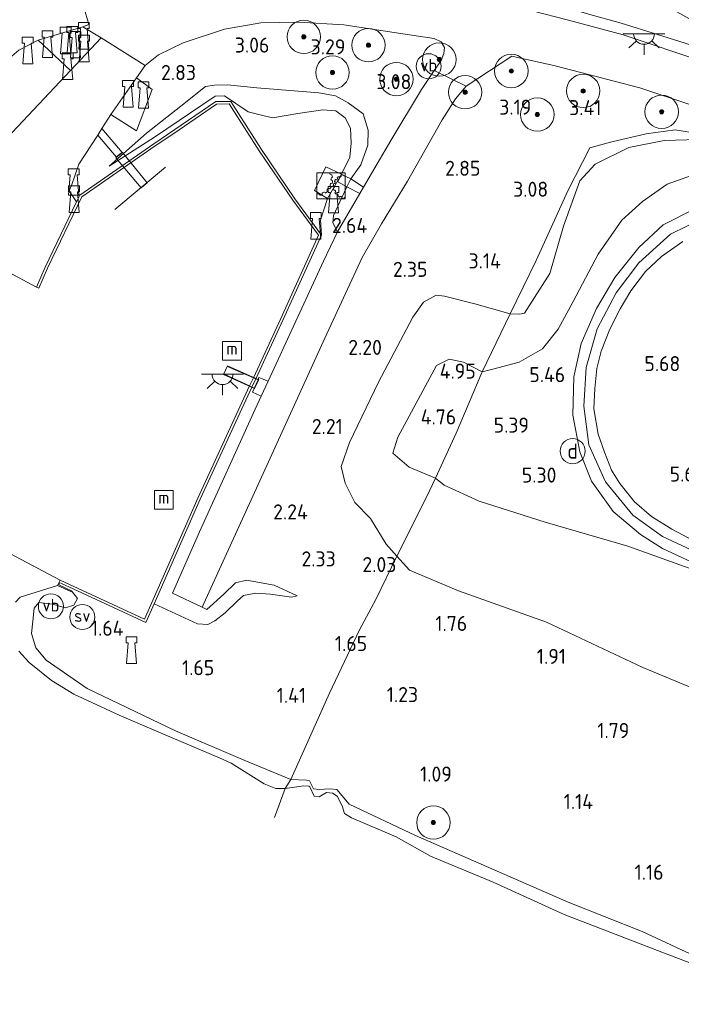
# Model space of a CAD drawing. Extents: x 126429 to 133038, y 413091 to 414846.
# Tile 42 of 256: x 127061 to 127140, y 414558 to 414676. Entities that reach past the tile are written whole.
import ezdxf
from ezdxf.enums import TextEntityAlignment as Align
from ezdxf.lldxf.tags import DXFTag

# ---------------------------------------------------------------- set-up
doc = ezdxf.new("R2010")
doc.units = 0
for name, color, linetype, lineweight in [('B-ME-BC-BETONVORM-GV', 50, 'Continuous', 18), ('B-ME-GK-BESCHOEIING_DAMWAND-GV', 130, 'Continuous', 18), ('B-ME-GR-BOOM-S', 90, 'Continuous', 25), ('B-ME-GR-GRAS-GV', 60, 'Continuous', 13), ('B-ME-GW-TALUD_KRUIN-G', 90, 'Continuous', 18), ('B-ME-GW-TALUD_TEEN-G', 90, 'Continuous', 18), ('B-ME-IE-MEUBILAIR_DIJKPAAL-S', 7, 'Continuous', 25), ('B-ME-IE-MEUBILAIR_WATERWEGMEUBILAIR-S', 150, 'Continuous', 25), ('B-ME-IE-MEUBILAIR_WATERWEGMEUBILAIR_AFMEERCONSTRUCTIE-G', 150, 'Continuous', 18), ('B-ME-IE-MEUBILAIR_WEGMEUBILAIR-S', 7, 'Continuous', 25), ('B-ME-IE-TERREINAFSCHEIDING_DOORGANG-G', 210, 'Continuous', 18), ('B-ME-IE-TERREINAFSCHEIDING_KUNSTMATIG_HEKWERK-G', 20, 'IE-TERREINAFSCHEIDING-KUNSTMATIG', 18), ('B-ME-KW-KUNSTWERK_BRUG-GV', 170, 'Continuous', 18), ('B-ME-KW-KUNSTWERK_STEIGER-GV', 170, 'Continuous', 18), ('B-ME-OB-BEKLEDING_STORTSTEEN-GV', 30, 'Continuous', 18), ('B-ME-OB-OEVERVOORZIENING-G', 7, 'Continuous', 18), ('B-ME-OG-BEBOUWING_TRAP-GV', 7, 'Continuous', 18), ('B-ME-OG-HOOGTEPUNT-S', 7, 'Continuous', 25), ('B-ME-OG-WATER_HAVEN-GV', 170, 'Continuous', 18), ('B-ME-OG-WATER_RIVIER-GV', 130, 'Continuous', 18), ('B-ME-VH-VERHARDING_ASFALT-GV', 252, 'Continuous', 18), ('B-ME-VH-VERHARDING_BETON-GV', 252, 'Continuous', 18), ('B-ME-VH-VERHARDING_HALFVERHARDING-GV', 252, 'Continuous', 18), ('B-ME-VH-VERHARDING_STRAATBAKSTEEN-GV', 252, 'Continuous', 18), ('B-ME-VH-VERHARDING_TEGEL-GV', 252, 'Continuous', 18), ('B-ME-VW-VERKEERSTEKEN_BORD-S', 7, 'Continuous', 25), ('B-ME-VW-VERKEERSTEKEN_DRAAGCONSTRUCTIE-S', 7, 'Continuous', 25), ('B-ME-WH-WINTERBED-G', 150, 'WH-WINTERBED', 18)]:
    doc.layers.add(name, color=color, linetype=linetype, lineweight=lineweight)
doc.styles.add('NLCS-ISO', font='NLCS-ISO.ttf')
doc.styles.add('NLCS-ISO-ANNOTATIVE-T18', font='NLCS-ISO.ttf', dxfattribs={"height": 1.8})
doc.styles.get("Standard").update_dxf_attribs({"font": 'arial.ttf'})
doc.linetypes.add('IE-TERREINAFSCHEIDING-KUNSTMATIG', pattern='A,4,[82,NLCS.SHX,S=0.75,R=90,X=0,Y=0],4,-2', length=10)
tags = doc.linetypes.add('WH-WINTERBED', pattern='A,6,-3.5,["WB",Standard,S=1.8,R=0,X=-1.5,Y=-0.9],-3.5,6,-3.5,6,-3.5,6,-3.5,6,-3.5', length=51).pattern_tags.tags
tags[6] = DXFTag(74, 10)

# ---------------------------------------------------------------- blocks, each defined once
blk = doc.blocks.new('SIE-WATER_BOLDER-SO')
at = {"color": 0, "linetype": 'ByBlock', "lineweight": 18}
blk.add_lwpolyline([(0.4, 0.87), (0.6, -1.59), (-0.6, -1.59), (-0.4, 0.87), (-0.65, 0.87), (-0.65, 1.59), (0.65, 1.59), (0.65, 0.87)], close=True, dxfattribs=at)
blk = doc.blocks.new('SIE-WATER_BEWEGINGSWERKTUIG-SO')
at = {"color": 0, "linetype": 'ByBlock', "lineweight": 18}
blk.add_lwpolyline([(1.7, 1.55), (-1.7, 1.55), (-1.7, -1.55), (1.7, -1.55)], close=True, dxfattribs=at)
for centre, radius, start, end in [((0.04, 1.5), 0.211, 166.7542, 291.0116), ((-1.7, 0.72), 1.9, 8.6312, 17.8268), ((1.06, 1.19), 0.16, 209.6428, 23.2733), ((1.7, -0.1), 1.44, 100.8929, 110.0886), ((1.59, 1.34), 0.16, 187.7082, 315.2192), ((0.09, 0.08), 0.211, 73.5119, 247.1424), ((0.2, 0.8), 0.211, 95.4465, 269.077), ((-1.7, 0.72), 1.9, 346.6966, 355.8923), ((1.7, -0.1), 1.44, 166.6966, 175.8923), ((0.26, -0.15), 0.16, 275.4465, 89.077), ((0.34, 0.39), 0.16, 253.5119, 67.1424), ((1.7, -0.1), 1.44, 144.7621, 153.9577), ((0.62, 0.86), 0.16, 231.5773, 45.2079), ((1.7, -0.1), 1.44, 122.8275, 132.0231), ((-1.55, -1.17), 0.211, 7.7082, 135.2192), ((-1.7, 0.72), 1.9, 280.8929, 290.0886), ((-0.85, -0.98), 0.211, 29.6428, 203.2733), ((-1.7, 0.72), 1.9, 302.8275, 312.0231), ((-0.28, -0.54), 0.211, 51.5773, 225.2079), ((-1.7, 0.72), 1.9, 324.7621, 333.9577), ((1.7, -0.1), 1.44, 188.6312, 197.8268), ((0.39, -0.69), 0.16, 297.381, 111.0116), ((1.7, -0.1), 1.44, 210.5658, 219.7614), ((0.7, -1.13), 0.16, 319.3156, 132.9461), ((1.7, -0.1), 1.44, 232.5003, 241.696), ((1.16, -1.43), 0.16, 341.2502, 154.8807), ((1.7, -0.1), 1.44, 254.4349, 263.6305), ((1.7, -1.54), 0.16, 90, 176.8153)]:
    blk.add_arc(centre, radius, start, end, dxfattribs=at)
blk = doc.blocks.new('SAL-HOOGTELABEL-SO')
at = {"color": 0, "linetype": 'ByBlock', "lineweight": -2, "style": 'NLCS-ISO-ANNOTATIVE-T18'}
blk.add_attdef('HOOGTE', text='', height=1.8, dxfattribs=at).set_placement((2.79, 0), align=Align.RIGHT)
blk = doc.blocks.new('SGR-BOOM_01-SO')
at = {"linetype": 'ByBlock', "lineweight": 18}
h = blk.add_hatch(color=0, dxfattribs=at)
h.dxf.hatch_style = 1
edge = h.paths.add_edge_path()
edge.add_arc((0, 0), 0.25, 0, 360)
at = {"color": 0, "linetype": 'ByBlock', "lineweight": 18}
for radius in [2, 0.25]:
    blk.add_circle((0, 0), radius, dxfattribs=at)
blk = doc.blocks.new('SIE-WATER_PAAL_SCHEEPVAARTBORD-SO')
at = {"color": 0, "linetype": 'ByBlock', "lineweight": 18}
blk.add_circle((0, 0), 1.5, dxfattribs=at)
at = {"color": 0, "linetype": 'ByBlock', "lineweight": 18, "style": 'NLCS-ISO'}
blk.add_text('sv', height=1.5, dxfattribs=at).set_placement((0, 0.17), align=Align.MIDDLE_CENTER)
blk = doc.blocks.new('SIE-WATER_MEERPAAL-SO')
at = {"color": 0, "linetype": 'ByBlock', "lineweight": 18}
blk.add_lwpolyline([(-1.12, -1.12), (1.12, -1.12), (1.12, 1.12), (-1.12, 1.12)], close=True, dxfattribs=at)
at = {"color": 0, "linetype": 'ByBlock', "lineweight": 18, "style": 'NLCS-ISO'}
blk.add_text('m', height=1.5, dxfattribs=at).set_placement((0, 0.28), align=Align.MIDDLE_CENTER)
blk = doc.blocks.new('SIE-WEG_PAAL_VERKEERSBORD-SO')
at = {"color": 0, "linetype": 'ByBlock', "lineweight": 18}
blk.add_circle((0, 0), 1.5, dxfattribs=at)
at = {"color": 0, "linetype": 'ByBlock', "lineweight": 18, "style": 'NLCS-ISO'}
blk.add_text('vb', height=1.5, dxfattribs=at).set_placement((0, 0.13), align=Align.MIDDLE_CENTER)
blk = doc.blocks.new('SIE-DIJKPAAL-SO')
at = {"color": 0, "linetype": 'ByBlock', "lineweight": 18}
blk.add_circle((0, 0), 1.5, dxfattribs=at)
at = {"color": 0, "linetype": 'ByBlock', "lineweight": 18, "style": 'NLCS-ISO'}
blk.add_text('d', height=1.8, dxfattribs=at).set_placement((0, 0), align=Align.MIDDLE_CENTER)
blk = doc.blocks.new('SKL-ET_OV_LICHTPUNT-SO')
at = {"color": 0, "linetype": 'ByBlock', "lineweight": 18}
for points in [[(-1.25, 0), (-2.5, 0)], [(1.25, 0), (2.5, 0)], [(-0.92, -0.85), (-1.83, -1.7)], [(0.92, -0.85), (1.83, -1.7)], [(0, -1.25), (0, -2.5)]]:
    blk.add_lwpolyline(points, dxfattribs=at)
blk.add_lwpolyline([(0, 0), (1.25, 0, -1), (-1.25, 0)], format="xyb", close=True, dxfattribs=at)

msp = doc.modelspace()

# ---------------------------------------------------------------- linework, layer by layer
at = {"layer": 'B-ME-BC-BETONVORM-GV'}
msp.add_polyline3d([(127089.935, 414620.338, 2.484), (127083.067, 414605.213, 2.462), (127079.486, 414606.89, 2.415), (127082.725, 414614.251, 2.419), (127089.406, 414628.899, 2.448), (127090.122, 414630.456, 2.445), (127090.947, 414632.251, 2.445), (127097.544, 414646.602, 2.495), (127099.236, 414650.132, 2.542), (127101.898, 414654.723, 2.649), (127102.329, 414655.477, 2.649), (127105.624, 414661.053, 2.979), (127109.275, 414667.174, 3.388), (127110.809, 414669.414, 3.587), (127114.643, 414667.574, 3.625), (127113.334, 414666.055, 3.504), (127111.754, 414663.547, 3.316), (127107.602, 414656.181, 2.904), (127104.512, 414651.089, 2.639), (127102.203, 414647.06, 2.527), (127097.704, 414637.402, 2.524)], close=True, dxfattribs=at)
at = {"layer": 'B-ME-GK-BESCHOEIING_DAMWAND-GV'}
msp.add_polyline3d([(127086.463, 414665.727, 1.881), (127090.135, 414659.995, 1.747), (127094.151, 414654.092, 1.872), (127097.319, 414649.747, 1.897), (127092.723, 414639.646, 1.872), (127089.4529, 414632.5531, 2.437), (127088.9957, 414631.5613, 2.437), (127082.813, 414618.151, 1.897), (127077.299, 414605.627, 1.759), (127076.314, 414603.391, 1.734), (127067.617, 414607.417, 1.349), (127066.223, 414608.062, 1.247), (127066.033, 414608.155, 1.162), (127065.923, 414607.906, 1.162), (127067.417, 414607.196, 1.162), (127067.337, 414607.097, 1.162), (127065.765, 414607.83, 0.85), (127066.067, 414608.465, 0.85), (127076.162, 414603.791, 0.85), (127082.539, 414618.274, 0.85), (127088.7227, 414631.6865, 2.437), (127089.1777, 414632.6734, 2.437), (127092.45, 414639.771, 0.85), (127096.973, 414649.712, 0.85), (127093.905, 414653.919, 0.85), (127089.885, 414659.83, 0.85), (127086.3, 414665.425, 0.85), (127084.775, 414665.408, 0.85), (127079.647, 414661.913, 0.85), (127077.446, 414660.413, 0.85), (127068.653, 414654.329, 0.85), (127064.542, 414645.783, 0.85), (127063.506, 414643.376, 0.85), (127063.241, 414643.518, 0.85), (127064.269, 414645.908, 1.147), (127068.024, 414653.714, 1.883), (127068.417, 414654.53, 2.009), (127077.276, 414660.661, 2.002), (127084.681, 414665.707, 1.882)], close=True, dxfattribs=at)
at = {"layer": 'B-ME-GR-GRAS-GV'}
for points in [[(127153.754, 414669.233, 4.494), (127160.893, 414666.015, 4.773), (127146.262, 414670.972, 4.324), (127137.516, 414673.738, 4.342), (127133.153, 414675.098, 4.284), (127129.147, 414676.208, 4.259), (127125.667, 414677.266, 4.215), (127121.496, 414678.434, 4.04), (127110.531, 414681.771, 4.512), (127105.41, 414684.951, 4.631), (127101.439, 414688.17, 4.769), (127097.894, 414691.024, 4.83), (127095.008, 414692.612, 4.906), (127109.049, 414688.455, 4.577), (127115.687, 414686.946, 4.541), (127119.698, 414685.154, 4.326), (127123.869, 414683.029, 4.056), (127131.463, 414680.378, 4.038), (127134.435, 414679, 4.096), (127139.831, 414676.439, 4.1), (127145.483, 414673.308, 4.215), (127150.472, 414670.553, 4.335)], [(127110.809, 414669.414, 3.587), (127109.275, 414667.174, 3.388), (127105.624, 414661.053, 2.979), (127102.329, 414655.477, 2.649), (127100.845, 414656.46, 2.649), (127102.035, 414658.128, 2.799), (127102.862, 414660.481, 2.807), (127102.908, 414662.301, 2.782), (127102.314, 414664.229, 2.943), (127100.529, 414665.547, 2.943), (127098.987, 414666.391, 2.936), (127097.011, 414666.744, 2.947), (127089.598, 414667.358, 2.744), (127086.087, 414667.703, 2.707), (127084.527, 414667.677, 2.699), (127083.469, 414667.531, 2.692), (127080.511, 414665.164, 2.617), (127076.39, 414661.947, 2.542), (127071.938, 414657.971, 2.197), (127077.344, 414661.448, 1.987), (127084.602, 414666.358, 2.077), (127085.738, 414666.42, 2.077), (127088.566, 414664.479, 1.994), (127090.131, 414664.08, 2.002), (127091.466, 414663.785, 2.053), (127094.476, 414664.275, 2.191), (127097.464, 414664.743, 2.27), (127099.048, 414664.618, 2.303), (127100.155, 414663.756, 2.328), (127100.802, 414662.55, 2.317), (127100.866, 414660.736, 2.274), (127100.694, 414659.081, 2.223), (127099.707, 414657.045, 2.021), (127097.855, 414657.903, 1.981), (127096.468, 414655.089, 1.956), (127098.05, 414654.118, 1.966), (127097.644, 414652.882, 1.992), (127097.212, 414651.514, 2.006), (127097.319, 414649.747, 1.897), (127094.151, 414654.092, 1.872), (127090.135, 414659.995, 1.747), (127086.463, 414665.727, 1.881), (127084.681, 414665.707, 1.882), (127077.276, 414660.661, 2.002), (127068.417, 414654.53, 2.009), (127068.024, 414653.714, 1.883), (127067.136, 414655.032, 1.937), (127067.442, 414655.69, 2.042), (127068.295, 414658.241, 2.292), (127070.556, 414661.714, 2.451), (127072.787, 414659.114, 2.377), (127073.493, 414659.636, 2.362), (127071.07, 414662.503, 2.538), (127072.142, 414664.15, 2.596), (127075.2, 414662.223, 2.555), (127077.088, 414667.15, 2.69), (127075.196, 414668.55, 2.825), (127076.224, 414670.035, 2.849), (127077.846, 414671.321, 2.925), (127080.797, 414672.741, 3.113), (127085.729, 414674.364, 3.312), (127090.074, 414675.136, 3.461), (127094.619, 414675.205, 3.54), (127099.979, 414674.888, 3.573), (127107.064, 414673.807, 3.667), (127110.793, 414673.248, 3.696), (127111.642, 414672.859, 3.707), (127112.047, 414672.175, 3.707), (127111.95, 414671.457, 3.696), (127111.616, 414670.614, 3.663)], [(127097.011, 414666.744, 2.947), (127098.987, 414666.391, 2.936), (127100.529, 414665.547, 2.943), (127102.314, 414664.229, 2.943), (127102.908, 414662.301, 2.782), (127102.862, 414660.481, 2.807), (127102.035, 414658.128, 2.799), (127100.845, 414656.46, 2.649), (127099.729, 414656.985, 2.026), (127099.288, 414656.099, 1.981), (127100.346, 414655.506, 2.649), (127099.498, 414653.725, 2.625), (127098.761, 414652.088, 2.625), (127098.669, 414651.196, 2.589), (127099.236, 414650.132, 2.542), (127097.544, 414646.602, 2.495), (127090.947, 414632.251, 2.445), (127089.846, 414632.687, 2.445), (127089.7325, 414632.4309, 2.437), (127089.077, 414630.952, 2.445), (127090.122, 414630.456, 2.445), (127089.406, 414628.899, 2.448), (127082.725, 414614.251, 2.419), (127079.486, 414606.89, 2.415), (127083.067, 414605.213, 2.462), (127083.613, 414604.957, 2.469), (127085.642, 414606.784, 2.466), (127087.04, 414608.122, 2.466), (127088.35, 414608.464, 2.415), (127091.672, 414607.869, 2.419), (127094.428, 414606.582, 2.281), (127093.745, 414606.442, 2.259), (127091.216, 414606.791, 2.259), (127089.466, 414606.885, 2.209), (127088.013, 414606.611, 2.162), (127087.221, 414605.951, 2.147), (127085.797, 414604.536, 2.097), (127084.56, 414603.576, 2.097), (127083.741, 414603.166, 2.086), (127082.492, 414603.221, 2.053), (127077.299, 414605.627, 1.759), (127082.813, 414618.151, 1.897), (127088.9957, 414631.5613, 2.437), (127089.4529, 414632.5531, 2.437), (127092.723, 414639.646, 1.872), (127097.319, 414649.747, 1.897), (127097.212, 414651.514, 2.006), (127097.644, 414652.882, 1.992), (127098.05, 414654.118, 1.966), (127099.707, 414657.045, 2.021), (127100.694, 414659.081, 2.223), (127100.866, 414660.736, 2.274), (127100.802, 414662.55, 2.317), (127100.155, 414663.756, 2.328), (127099.048, 414664.618, 2.303), (127097.464, 414664.743, 2.27), (127094.476, 414664.275, 2.191), (127091.466, 414663.785, 2.053), (127090.131, 414664.08, 2.002), (127088.566, 414664.479, 1.994), (127085.738, 414666.42, 2.077), (127084.602, 414666.358, 2.077), (127077.344, 414661.448, 1.987), (127071.938, 414657.971, 2.197), (127076.39, 414661.947, 2.542), (127080.511, 414665.164, 2.617), (127083.469, 414667.531, 2.692), (127084.527, 414667.677, 2.699), (127086.087, 414667.703, 2.707), (127089.598, 414667.358, 2.744)], [(127142.539, 414661.849, 4.792), (127148.366, 414660.336, 4.922), (127155.186, 414657.98, 4.857), (127161.962, 414655.766, 4.839), (127161.773, 414655.162, 4.858), (127152.297, 414658.53, 4.47), (127145.863, 414660.551, 4.495), (127142.366, 414661.179, 4.358), (127138.286, 414661.043, 4.283), (127134.08, 414660.202, 3.945), (127130.064, 414658.241, 3.645), (127128.222, 414656.23, 3.545), (127126.27, 414650.791, 3.545), (127124.63, 414645.155, 3.765), (127121.61, 414640.404, 3.837), (127121.048, 414640.28, 3.844), (127119.875, 414640.326, 3.75), (127122.993, 414646.717, 3.592), (127126.791, 414655.021, 3.57), (127129.427, 414660.183, 3.585), (127132.029, 414660.896, 3.755), (127136.169, 414661.87, 4.207), (127139.621, 414662.337, 4.38)], [(127101.898, 414654.723, 2.649), (127099.236, 414650.132, 2.542), (127098.669, 414651.196, 2.589), (127098.761, 414652.088, 2.625), (127099.498, 414653.725, 2.625), (127100.346, 414655.506, 2.649)], [(127119.875, 414640.326, 3.75), (127116.555, 414633.375, 5.175), (127114.292, 414634.543, 4.95), (127112.583, 414634.881, 4.725), (127111.089, 414634.123, 4.512), (127106.462, 414625.577, 4.287), (127105.864, 414623.649, 4.35), (127107.805, 414621.986, 4.412), (127110.946, 414620.641, 4.615), (127109.9, 414618.398, 4.05), (127106.351, 414611.313, 2.192), (127105.076, 414612.778, 2.469), (127103.193, 414615.842, 2.564), (127101.307, 414617.733, 2.659), (127100.139, 414620.045, 2.598), (127099.661, 414622.071, 2.499), (127100.682, 414624.926, 2.513), (127104.144, 414632.152, 2.484), (127108.249, 414639.937, 2.607), (127109.51, 414641.728, 2.748), (127111.027, 414642.541, 2.922), (127112.038, 414642.437, 3.088), (127115.642, 414641.527, 3.479)], [(127113.445, 414626.053, 5.152), (127110.946, 414620.641, 4.615), (127107.805, 414621.986, 4.412), (127105.864, 414623.649, 4.35), (127106.462, 414625.577, 4.287), (127111.089, 414634.123, 4.512), (127112.583, 414634.881, 4.725), (127114.292, 414634.543, 4.95), (127116.555, 414633.375, 5.175)]]:
    msp.add_polyline3d(points, close=True, dxfattribs=at)
for points in [[(127143.165, 414670.414, 4.258), (127133.41, 414673.687, 4.288), (127129.708, 414674.716, 4.175), (127126.856, 414675.468, 4.052), (127122.502, 414676.584, 4.02)], [(127129.147, 414676.208, 4.259), (127133.153, 414675.098, 4.284), (127137.516, 414673.738, 4.342), (127146.262, 414670.972, 4.324)], [(127142.539, 414661.849, 4.792), (127139.621, 414662.337, 4.38), (127136.169, 414661.87, 4.207), (127132.029, 414660.896, 3.755), (127129.427, 414660.183, 3.585), (127126.791, 414655.021, 3.57), (127122.993, 414646.717, 3.592), (127119.875, 414640.326, 3.75), (127115.642, 414641.527, 3.479), (127112.038, 414642.437, 3.088), (127111.027, 414642.541, 2.922), (127109.51, 414641.728, 2.748), (127108.249, 414639.937, 2.607), (127104.144, 414632.152, 2.484), (127100.682, 414624.926, 2.513), (127099.661, 414622.071, 2.499), (127100.139, 414620.045, 2.598), (127101.307, 414617.733, 2.659), (127103.193, 414615.842, 2.564), (127105.076, 414612.778, 2.469), (127106.351, 414611.313, 2.192), (127103.81, 414606.153, 1.843), (127101.867, 414602.509, 1.807), (127098.293, 414594.93, 1.337), (127093.658, 414584.623, 0.983), (127088.175, 414586.873, 0.989), (127079.872, 414590.446, 1.08), (127069.298, 414595.491, 1.174), (127064.413, 414598.884, 1.21), (127063.158, 414600.343, 1.21), (127062.644, 414602.056, 1.225), (127062.784, 414603.536, 1.239), (127062.946, 414605.091, 1.261), (127063.514, 414605.802, 1.297), (127065.137, 414605.59, 1.319), (127066.692, 414605.137, 1.489), (127067.7, 414605.448, 1.492), (127068.138, 414606.266, 1.398), (127067.417, 414607.196, 1.162), (127065.923, 414607.906, 1.162), (127066.033, 414608.155, 1.162), (127066.223, 414608.062, 1.247), (127067.617, 414607.417, 1.349), (127076.314, 414603.391, 1.734), (127077.299, 414605.627, 1.759), (127082.492, 414603.221, 2.053), (127083.741, 414603.166, 2.086), (127084.56, 414603.576, 2.097), (127085.797, 414604.536, 2.097), (127087.221, 414605.951, 2.147), (127088.013, 414606.611, 2.162), (127089.466, 414606.885, 2.209), (127091.216, 414606.791, 2.259), (127093.745, 414606.442, 2.259), (127094.428, 414606.582, 2.281), (127091.672, 414607.869, 2.419), (127088.35, 414608.464, 2.415), (127087.04, 414608.122, 2.466), (127085.642, 414606.784, 2.466), (127083.613, 414604.957, 2.469), (127083.067, 414605.213, 2.462), (127089.935, 414620.338, 2.484), (127097.704, 414637.402, 2.524), (127102.203, 414647.06, 2.527), (127104.512, 414651.089, 2.639), (127107.602, 414656.181, 2.904), (127111.754, 414663.547, 3.316), (127113.334, 414666.055, 3.504), (127114.643, 414667.574, 3.625), (127120.082, 414671.152, 3.826), (127125.253, 414669.981, 3.841), (127135.402, 414667.349, 4.101), (127151.137, 414662.093, 4.38)], [(127141.686, 414656.923, 5.4), (127138.649, 414655.843, 5.418), (127135.716, 414653.77, 5.429), (127133.256, 414651.516, 5.443), (127130.429, 414647.467, 5.425), (127127.417, 414641.806, 5.393), (127125.627, 414638.497, 5.382), (127123.739, 414636.143, 5.386), (127120.947, 414634.533, 5.396), (127117.812, 414633.682, 5.19), (127116.555, 414633.375, 5.175), (127119.875, 414640.326, 3.75), (127121.048, 414640.28, 3.844), (127121.61, 414640.404, 3.837), (127124.63, 414645.155, 3.765), (127126.27, 414650.791, 3.545), (127128.222, 414656.23, 3.545), (127130.064, 414658.241, 3.645), (127134.08, 414660.202, 3.945), (127138.286, 414661.043, 4.283), (127142.366, 414661.179, 4.358)], [(127142.287, 414609.542, 5.527), (127133.96, 414612.509, 5.317), (127124.075, 414615.41, 5.093), (127116.176, 414617.924, 4.723), (127111.975, 414619.814, 4.593), (127110.946, 414620.641, 4.615), (127113.445, 414626.053, 5.152), (127116.555, 414633.375, 5.175), (127117.812, 414633.682, 5.19), (127120.947, 414634.533, 5.396), (127123.739, 414636.143, 5.386), (127125.627, 414638.497, 5.382), (127127.417, 414641.806, 5.393), (127130.429, 414647.467, 5.425), (127133.256, 414651.516, 5.443), (127135.716, 414653.77, 5.429), (127138.649, 414655.843, 5.418), (127141.686, 414656.923, 5.4)], [(127141.884, 414652.828, 5.483), (127138.203, 414650.949, 5.53), (127135.262, 414648.241, 5.588), (127132.396, 414644.679, 5.592), (127130.21, 414640.965, 5.61), (127128.37, 414636.785, 5.614), (127127.495, 414632.767, 5.614), (127127.367, 414628.213, 5.635), (127128.227, 414623.801, 5.603), (127129.633, 414620.312, 5.581), (127132.188, 414616.674, 5.545), (127135.47, 414613.912, 5.548), (127138.091, 414612.252, 5.548), (127141.52, 414610.64, 5.548)], [(127143.282, 414612.415, 5.566), (127139.207, 414614.563, 5.559), (127136.806, 414616.085, 5.566), (127134.759, 414617.811, 5.581), (127132.993, 414620.015, 5.588), (127132.025, 414621.624, 5.592), (127131.161, 414623.764, 5.595), (127130.412, 414625.922, 5.592), (127129.877, 414628.96, 5.599), (127130.004, 414631.38, 5.592), (127130.248, 414633.799, 5.563), (127130.756, 414635.846, 5.566), (127131.826, 414638.489, 5.577), (127133.054, 414640.901, 5.588), (127134.323, 414643.066, 5.592), (127136.083, 414645.371, 5.574), (127137.97, 414647.166, 5.563), (127140.531, 414648.98, 5.48)], [(127153.936, 414590.476, 2.27), (127135.76, 414598.009, 2.325), (127124.245, 414603.419, 2.43), (127113.692, 414607.168, 2.283), (127107.867, 414609.647, 2.229), (127106.351, 414611.313, 2.192), (127109.9, 414618.398, 4.05), (127110.946, 414620.641, 4.615), (127111.975, 414619.814, 4.593), (127116.176, 414617.924, 4.723), (127124.075, 414615.41, 5.093), (127133.96, 414612.509, 5.317), (127142.287, 414609.542, 5.527)], [(127143.734, 414562.669, 0.866), (127135.683, 414566.426, 1.069), (127126.833, 414569.949, 1.062), (127108.572, 414577.92, 1.029), (127100.647, 414581.645, 0.979), (127099.164, 414583.419, 1.013), (127098.316, 414583.489, 1.013), (127097.059, 414583.431, 1.013), (127096.352, 414583.476, 1.013), (127095.9, 414584.464, 1.013), (127095.518, 414584.538, 1.013), (127093.658, 414584.623, 0.983), (127098.293, 414594.93, 1.337), (127101.867, 414602.509, 1.807), (127103.81, 414606.153, 1.843), (127106.351, 414611.313, 2.192), (127107.867, 414609.647, 2.229), (127113.692, 414607.168, 2.283), (127124.245, 414603.419, 2.43), (127135.76, 414598.009, 2.325), (127153.936, 414590.476, 2.27)]]:
    msp.add_polyline3d(points, dxfattribs=at)
at = {"layer": 'B-ME-GW-TALUD_KRUIN-G'}
for points in [[(127097.011, 414666.744, 2.947), (127089.598, 414667.358, 2.744), (127086.087, 414667.703, 2.707), (127084.527, 414667.677, 2.699), (127083.469, 414667.531, 2.692), (127080.511, 414665.164, 2.617), (127076.39, 414661.947, 2.542), (127071.938, 414657.971, 2.197)], [(127097.011, 414666.744, 2.947), (127098.987, 414666.391, 2.936), (127100.529, 414665.547, 2.943), (127102.314, 414664.229, 2.943), (127102.908, 414662.301, 2.782), (127102.862, 414660.481, 2.807), (127102.035, 414658.128, 2.799), (127100.845, 414656.46, 2.649)], [(127170.108, 414651.529, 4.937), (127165.068, 414652.807, 5.158), (127161.442, 414653.854, 5.179), (127158.907, 414654.586, 5.194), (127153.023, 414656.184, 5.234), (127148.325, 414657.068, 5.346), (127144.76, 414657.411, 5.396), (127141.686, 414656.923, 5.4), (127138.649, 414655.843, 5.418), (127135.716, 414653.77, 5.429), (127133.256, 414651.516, 5.443), (127130.429, 414647.467, 5.425), (127127.417, 414641.806, 5.393), (127125.627, 414638.497, 5.382), (127123.739, 414636.143, 5.386), (127120.947, 414634.533, 5.396), (127117.812, 414633.682, 5.19), (127116.555, 414633.375, 5.175)], [(127100.346, 414655.506, 2.649), (127099.498, 414653.725, 2.625), (127098.761, 414652.088, 2.625), (127098.669, 414651.196, 2.589), (127099.236, 414650.132, 2.542), (127097.544, 414646.602, 2.495), (127090.947, 414632.251, 2.445), (127090.122, 414630.456, 2.445), (127089.406, 414628.899, 2.448), (127082.725, 414614.251, 2.419), (127079.486, 414606.89, 2.415), (127083.067, 414605.213, 2.462), (127083.613, 414604.957, 2.469), (127085.642, 414606.784, 2.466), (127087.04, 414608.122, 2.466), (127088.35, 414608.464, 2.415), (127091.672, 414607.869, 2.419), (127094.428, 414606.582, 2.281)], [(127116.555, 414633.375, 5.175), (127114.292, 414634.543, 4.95), (127112.583, 414634.881, 4.725), (127111.089, 414634.123, 4.512), (127106.462, 414625.577, 4.287), (127105.864, 414623.649, 4.35), (127107.805, 414621.986, 4.412), (127110.946, 414620.641, 4.615)], [(127110.946, 414620.641, 4.615), (127111.975, 414619.814, 4.593), (127116.176, 414617.924, 4.723), (127124.075, 414615.41, 5.093), (127133.96, 414612.509, 5.317), (127142.287, 414609.542, 5.527), (127171.659, 414597.051, 5.523), (127196.199, 414586.217, 5.686), (127221.725, 414575.529, 5.874), (127247.823, 414565.487, 6.113), (127271.516, 414555.788, 6.283), (127285.304, 414549.78, 6.315)], [(127067.417, 414607.196, 1.162), (127068.138, 414606.266, 1.398), (127067.7, 414605.448, 1.492), (127066.692, 414605.137, 1.489), (127065.137, 414605.59, 1.319), (127063.514, 414605.802, 1.297), (127062.946, 414605.091, 1.261), (127062.784, 414603.536, 1.239), (127062.644, 414602.056, 1.225), (127063.158, 414600.343, 1.21), (127064.413, 414598.884, 1.21), (127069.298, 414595.491, 1.174), (127079.872, 414590.446, 1.08), (127088.175, 414586.873, 0.989), (127093.658, 414584.623, 0.983)], [(127093.658, 414584.623, 0.983), (127095.518, 414584.538, 1.013), (127095.9, 414584.464, 1.013), (127096.352, 414583.476, 1.013), (127097.059, 414583.431, 1.013), (127098.316, 414583.489, 1.013), (127099.164, 414583.419, 1.013), (127100.647, 414581.645, 0.979)], [(127100.647, 414581.645, 0.979), (127108.572, 414577.92, 1.029), (127126.833, 414569.949, 1.062), (127135.683, 414566.426, 1.069), (127143.734, 414562.669, 0.866), (127154.355, 414558.089, 0.885), (127160.446, 414555.727, 1.047), (127169.748, 414551.703, 1.113), (127185.726, 414544.606, 1.116), (127205.829, 414535.858, 1.228), (127226.616, 414527.063, 1.185), (127245.691, 414519.003, 1.058), (127267.034, 414509.692, 1.073), (127279.457, 414504.349, 1.178)]]:
    msp.add_polyline3d(points, dxfattribs=at)
at = {"layer": 'B-ME-GW-TALUD_TEEN-G'}
for points in [[(127071.938, 414657.971, 2.197), (127077.344, 414661.448, 1.987), (127084.602, 414666.358, 2.077), (127085.738, 414666.42, 2.077), (127088.566, 414664.479, 1.994), (127090.131, 414664.08, 2.002), (127091.466, 414663.785, 2.053), (127094.476, 414664.275, 2.191)], [(127094.476, 414664.275, 2.191), (127097.464, 414664.743, 2.27), (127099.048, 414664.618, 2.303), (127100.155, 414663.756, 2.328), (127100.802, 414662.55, 2.317), (127100.866, 414660.736, 2.274), (127100.694, 414659.081, 2.223), (127099.707, 414657.045, 2.021), (127098.05, 414654.118, 1.966), (127097.644, 414652.882, 1.992), (127097.212, 414651.514, 2.006), (127097.319, 414649.747, 1.897)], [(127126.27, 414650.791, 3.545), (127128.222, 414656.23, 3.545), (127130.064, 414658.241, 3.645), (127134.08, 414660.202, 3.945), (127138.286, 414661.043, 4.283), (127142.366, 414661.179, 4.358), (127145.863, 414660.551, 4.495), (127152.297, 414658.53, 4.47), (127161.773, 414655.162, 4.858), (127168.329, 414652.984, 4.833), (127170.108, 414651.529, 4.937)], [(127153.936, 414590.476, 2.27), (127135.76, 414598.009, 2.325), (127124.245, 414603.419, 2.43), (127113.692, 414607.168, 2.283), (127107.867, 414609.647, 2.229), (127106.351, 414611.313, 2.192), (127105.076, 414612.778, 2.469), (127103.193, 414615.842, 2.564), (127101.307, 414617.733, 2.659), (127100.139, 414620.045, 2.598), (127099.661, 414622.071, 2.499), (127100.682, 414624.926, 2.513), (127104.144, 414632.152, 2.484), (127108.249, 414639.937, 2.607), (127109.51, 414641.728, 2.748), (127111.027, 414642.541, 2.922), (127112.038, 414642.437, 3.088), (127115.642, 414641.527, 3.479), (127119.875, 414640.326, 3.75), (127121.048, 414640.28, 3.844), (127121.61, 414640.404, 3.837), (127124.63, 414645.155, 3.765), (127126.27, 414650.791, 3.545)], [(127094.428, 414606.582, 2.281), (127093.745, 414606.442, 2.259), (127091.216, 414606.791, 2.259), (127089.466, 414606.885, 2.209), (127088.013, 414606.611, 2.162), (127087.221, 414605.951, 2.147), (127085.797, 414604.536, 2.097), (127084.56, 414603.576, 2.097), (127083.741, 414603.166, 2.086), (127082.492, 414603.221, 2.053), (127077.299, 414605.627, 1.759)]]:
    msp.add_polyline3d(points, dxfattribs=at)
at = {"layer": 'B-ME-IE-MEUBILAIR_WATERWEGMEUBILAIR_AFMEERCONSTRUCTIE-G'}
msp.add_polyline3d([(127078.659, 414657.88, 2.447), (127072.59, 414652.806, 2.447)], dxfattribs=at)
at = {"layer": 'B-ME-IE-TERREINAFSCHEIDING_DOORGANG-G'}
msp.add_polyline3d([(127101.867, 414602.509, 1.807), (127103.81, 414606.153, 1.843)], dxfattribs=at)
at = {"layer": 'B-ME-IE-TERREINAFSCHEIDING_KUNSTMATIG_HEKWERK-G'}
for points in [[(127160.893, 414666.015, 4.773), (127146.262, 414670.972, 4.324), (127137.516, 414673.738, 4.342), (127133.153, 414675.098, 4.284), (127129.147, 414676.208, 4.259), (127125.667, 414677.266, 4.215), (127121.496, 414678.434, 4.04)], [(127142.539, 414661.849, 4.792), (127139.621, 414662.337, 4.38), (127136.169, 414661.87, 4.207), (127132.029, 414660.896, 3.755), (127129.427, 414660.183, 3.585), (127126.791, 414655.021, 3.57), (127122.993, 414646.717, 3.592), (127119.875, 414640.326, 3.75), (127116.555, 414633.375, 5.175), (127113.445, 414626.053, 5.152), (127110.946, 414620.641, 4.615)], [(127089.271, 414631.435, 2.437), (127088.9957, 414631.5613, 2.437), (127088.7227, 414631.6865, 2.437), (127085.666, 414633.089, 2.437)], [(127086.099, 414634.019, 2.437), (127089.1777, 414632.6734, 2.437), (127089.4529, 414632.5531, 2.437), (127089.7325, 414632.4309, 2.437), (127089.778, 414632.411, 2.437)], [(127110.946, 414620.641, 4.615), (127109.9, 414618.398, 4.05), (127106.351, 414611.313, 2.192), (127103.81, 414606.153, 1.843)], [(127092.994, 414583.517, 0.85), (127093.658, 414584.623, 0.983), (127098.293, 414594.93, 1.337), (127101.867, 414602.509, 1.807)], [(127092.994, 414583.517, 0.85), (127091.719, 414580.058, 0.85)]]:
    msp.add_polyline3d(points, dxfattribs=at)
at = {"layer": 'B-ME-KW-KUNSTWERK_BRUG-GV'}
msp.add_polyline3d([(127076.457, 414656, 2.544), (127075.758, 414655.389, 2.56), (127072.724, 414658.977, 2.56), (127073.525, 414659.625, 2.402)], close=True, dxfattribs=at)
at = {"layer": 'B-ME-KW-KUNSTWERK_STEIGER-GV'}
msp.add_polyline3d([(127089.847, 414632.436, 2.437), (127089.294, 414631.37, 2.437), (127085.599, 414633.065, 2.437), (127086.074, 414634.084, 2.437)], close=True, dxfattribs=at)
at = {"layer": 'B-ME-OB-BEKLEDING_STORTSTEEN-GV'}
for points in [[(127060.747, 414605.82, 0.85), (127061.273, 414606.409, 0.85), (127065.765, 414607.83, 0.85), (127067.337, 414607.097, 1.162), (127067.417, 414607.196, 1.162), (127068.138, 414606.266, 1.398), (127067.7, 414605.448, 1.492), (127066.692, 414605.137, 1.489), (127065.137, 414605.59, 1.319), (127063.514, 414605.802, 1.297), (127062.946, 414605.091, 1.261), (127062.784, 414603.536, 1.239), (127062.644, 414602.056, 1.225), (127063.158, 414600.343, 1.21), (127064.413, 414598.884, 1.21), (127069.298, 414595.491, 1.174), (127079.872, 414590.446, 1.08), (127088.175, 414586.873, 0.989), (127093.658, 414584.623, 0.983), (127092.994, 414583.517, 0.85), (127091.86, 414583.516, 0.85), (127090.482, 414584.07, 0.85), (127086.539, 414586.556, 0.85), (127085.224, 414587.149, 0.85), (127078.141, 414590.17, 0.85), (127073.132, 414592.288, 0.85), (127067.693, 414594.826, 0.85), (127065.017, 414596.458, 0.85), (127062.358, 414598.616, 0.85), (127061.109, 414599.956, 0.85)], [(127143.585, 414561.836, 0.85), (127137.508, 414564.134, 0.85), (127126.358, 414568.448, 0.85), (127117.848, 414572.308, 0.85), (127110.364, 414575.423, 0.85), (127106.234, 414577.754, 0.85), (127100.931, 414580.021, 0.85), (127100.058, 414580.557, 0.85), (127099.785, 414581.438, 0.85), (127099.179, 414582.633, 0.85), (127098.624, 414582.976, 0.85), (127097.918, 414583.042, 0.85), (127097.029, 414582.526, 0.85), (127096.465, 414582.606, 0.85), (127095.917, 414583.739, 0.85), (127095.799, 414583.824, 0.85), (127095.192, 414583.845, 0.85), (127092.994, 414583.517, 0.85), (127093.658, 414584.623, 0.983), (127095.518, 414584.538, 1.013), (127095.9, 414584.464, 1.013), (127096.352, 414583.476, 1.013), (127097.059, 414583.431, 1.013), (127098.316, 414583.489, 1.013), (127099.164, 414583.419, 1.013), (127100.647, 414581.645, 0.979), (127108.572, 414577.92, 1.029), (127126.833, 414569.949, 1.062), (127135.683, 414566.426, 1.069), (127143.734, 414562.669, 0.866)]]:
    msp.add_polyline3d(points, dxfattribs=at)
at = {"layer": 'B-ME-OB-OEVERVOORZIENING-G'}
for points in [[(127063.506, 414643.376, 0.85), (127064.542, 414645.783, 0.85), (127068.653, 414654.329, 0.85), (127077.446, 414660.413, 0.85), (127079.647, 414661.913, 0.85), (127084.775, 414665.408, 0.85), (127086.3, 414665.425, 0.85), (127089.885, 414659.83, 0.85), (127093.905, 414653.919, 0.85), (127096.973, 414649.712, 0.85), (127092.45, 414639.771, 0.85), (127089.1777, 414632.6734, 2.437), (127088.7227, 414631.6865, 2.437), (127082.539, 414618.274, 0.85), (127076.162, 414603.791, 0.85), (127066.067, 414608.465, 0.85)], [(127063.506, 414643.376, 0.85), (127063.241, 414643.518, 0.85), (127050.477, 414650.344, 0.85)], [(127066.067, 414608.465, 0.85), (127065.765, 414607.83, 0.85), (127061.273, 414606.409, 0.85), (127060.747, 414605.82, 0.85)], [(127061.109, 414599.956, 0.85), (127062.358, 414598.616, 0.85), (127065.017, 414596.458, 0.85), (127067.693, 414594.826, 0.85), (127073.132, 414592.288, 0.85), (127078.141, 414590.17, 0.85), (127085.224, 414587.149, 0.85), (127086.539, 414586.556, 0.85), (127090.482, 414584.07, 0.85), (127091.86, 414583.516, 0.85), (127092.994, 414583.517, 0.85), (127095.192, 414583.845, 0.85), (127095.799, 414583.824, 0.85), (127095.917, 414583.739, 0.85), (127096.465, 414582.606, 0.85), (127097.029, 414582.526, 0.85), (127097.918, 414583.042, 0.85), (127098.624, 414582.976, 0.85), (127099.179, 414582.633, 0.85), (127099.785, 414581.438, 0.85), (127100.058, 414580.557, 0.85), (127100.931, 414580.021, 0.85), (127106.234, 414577.754, 0.85), (127110.364, 414575.423, 0.85), (127117.848, 414572.308, 0.85), (127126.358, 414568.448, 0.85), (127137.508, 414564.134, 0.85), (127143.585, 414561.836, 0.85)]]:
    msp.add_polyline3d(points, dxfattribs=at)
at = {"layer": 'B-ME-OG-BEBOUWING_TRAP-GV'}
msp.add_polyline3d([(127100.845, 414656.46, 2.649), (127100.346, 414655.506, 2.649), (127099.288, 414656.099, 1.981), (127099.729, 414656.985, 2.026)], close=True, dxfattribs=at)
at = {"layer": 'B-ME-OG-WATER_HAVEN-GV'}
msp.add_polyline3d([(127096.973, 414649.712, 0.85), (127092.45, 414639.771, 0.85), (127089.1777, 414632.6734, 2.437), (127088.7227, 414631.6865, 2.437), (127082.539, 414618.274, 0.85), (127076.162, 414603.791, 0.85), (127066.067, 414608.465, 0.85), (127031.343, 414626.851, 0.85), (127034.978, 414631.255, 0.85), (127035.276, 414631.204, 0.85), (127048.515, 414647.551, 0.85), (127050.477, 414650.344, 0.85), (127063.241, 414643.518, 0.85), (127063.506, 414643.376, 0.85), (127064.542, 414645.783, 0.85), (127068.653, 414654.329, 0.85), (127077.446, 414660.413, 0.85), (127079.647, 414661.913, 0.85), (127084.775, 414665.408, 0.85), (127086.3, 414665.425, 0.85), (127089.885, 414659.83, 0.85), (127093.905, 414653.919, 0.85)], close=True, dxfattribs=at)
at = {"layer": 'B-ME-OG-WATER_RIVIER-GV'}
for points in [[(127031.343, 414626.851, 0.85), (127066.067, 414608.465, 0.85), (127065.765, 414607.83, 0.85), (127061.273, 414606.409, 0.85), (127060.747, 414605.82, 0.85)], [(127061.109, 414599.956, 0.85), (127062.358, 414598.616, 0.85), (127065.017, 414596.458, 0.85), (127067.693, 414594.826, 0.85), (127073.132, 414592.288, 0.85), (127078.141, 414590.17, 0.85), (127085.224, 414587.149, 0.85), (127086.539, 414586.556, 0.85), (127090.482, 414584.07, 0.85), (127091.86, 414583.516, 0.85), (127092.994, 414583.517, 0.85), (127095.192, 414583.845, 0.85), (127095.799, 414583.824, 0.85), (127095.917, 414583.739, 0.85), (127096.465, 414582.606, 0.85), (127097.029, 414582.526, 0.85), (127097.918, 414583.042, 0.85), (127098.624, 414582.976, 0.85), (127099.179, 414582.633, 0.85), (127099.785, 414581.438, 0.85), (127100.058, 414580.557, 0.85), (127100.931, 414580.021, 0.85), (127106.234, 414577.754, 0.85), (127110.364, 414575.423, 0.85), (127117.848, 414572.308, 0.85), (127126.358, 414568.448, 0.85), (127137.508, 414564.134, 0.85), (127143.585, 414561.836, 0.85)]]:
    msp.add_polyline3d(points, dxfattribs=at)
at = {"layer": 'B-ME-VH-VERHARDING_ASFALT-GV'}
for points in [[(127151.137, 414662.093, 4.38), (127135.402, 414667.349, 4.101), (127125.253, 414669.981, 3.841), (127120.082, 414671.152, 3.826), (127114.643, 414667.574, 3.625), (127110.809, 414669.414, 3.587), (127111.616, 414670.614, 3.663), (127111.95, 414671.457, 3.696), (127112.047, 414672.175, 3.707), (127111.642, 414672.859, 3.707), (127110.793, 414673.248, 3.696), (127107.064, 414673.807, 3.667), (127099.979, 414674.888, 3.573), (127094.619, 414675.205, 3.54), (127090.074, 414675.136, 3.461), (127085.729, 414674.364, 3.312), (127080.797, 414672.741, 3.113), (127077.846, 414671.321, 2.925), (127076.224, 414670.035, 2.849), (127070.967, 414673.341, 2.969), (127068.769, 414674.676, 2.983), (127069.501, 414674.934, 2.979), (127068.318, 414679.113, 3.16)], [(127122.502, 414676.584, 4.02), (127126.856, 414675.468, 4.052), (127129.708, 414674.716, 4.175), (127133.41, 414673.687, 4.288), (127143.165, 414670.414, 4.258)], [(127141.52, 414610.64, 5.548), (127138.091, 414612.252, 5.548), (127135.47, 414613.912, 5.548), (127132.188, 414616.674, 5.545), (127129.633, 414620.312, 5.581), (127128.227, 414623.801, 5.603), (127127.367, 414628.213, 5.635), (127127.495, 414632.767, 5.614), (127128.37, 414636.785, 5.614), (127130.21, 414640.965, 5.61), (127132.396, 414644.679, 5.592), (127135.262, 414648.241, 5.588), (127138.203, 414650.949, 5.53), (127141.884, 414652.828, 5.483)], [(127140.531, 414648.98, 5.48), (127137.97, 414647.166, 5.563), (127136.083, 414645.371, 5.574), (127134.323, 414643.066, 5.592), (127133.054, 414640.901, 5.588), (127131.826, 414638.489, 5.577), (127130.756, 414635.846, 5.566), (127130.248, 414633.799, 5.563), (127130.004, 414631.38, 5.592), (127129.877, 414628.96, 5.599), (127130.412, 414625.922, 5.592), (127131.161, 414623.764, 5.595), (127132.025, 414621.624, 5.592), (127132.993, 414620.015, 5.588), (127134.759, 414617.811, 5.581), (127136.806, 414616.085, 5.566), (127139.207, 414614.563, 5.559), (127143.282, 414612.415, 5.566)]]:
    msp.add_polyline3d(points, dxfattribs=at)
at = {"layer": 'B-ME-VH-VERHARDING_BETON-GV'}
for points in [[(127064.269, 414645.908, 1.147), (127063.241, 414643.518, 0.85), (127050.477, 414650.344, 0.85), (127060.349, 414662, 2.281), (127067.302, 414669.418, 2.701), (127070.967, 414673.341, 2.969), (127076.224, 414670.035, 2.849), (127075.196, 414668.55, 2.825), (127072.142, 414664.15, 2.596), (127071.07, 414662.503, 2.538), (127070.556, 414661.714, 2.451), (127068.295, 414658.241, 2.292), (127067.442, 414655.69, 2.042), (127067.136, 414655.032, 1.937), (127068.024, 414653.714, 1.883)], [(127102.329, 414655.477, 2.649), (127101.898, 414654.723, 2.649), (127100.346, 414655.506, 2.649), (127100.845, 414656.46, 2.649)], [(127090.947, 414632.251, 2.445), (127090.122, 414630.456, 2.445), (127089.077, 414630.952, 2.445), (127089.7325, 414632.4309, 2.437), (127089.846, 414632.687, 2.445)]]:
    msp.add_polyline3d(points, close=True, dxfattribs=at)
at = {"layer": 'B-ME-VH-VERHARDING_HALFVERHARDING-GV'}
for points in [[(127070.967, 414673.341, 2.969), (127067.302, 414669.418, 2.701), (127063.44, 414673.074, 2.936), (127068.769, 414674.676, 2.983)], [(127077.088, 414667.15, 2.69), (127075.2, 414662.223, 2.555), (127072.142, 414664.15, 2.596), (127075.196, 414668.55, 2.825)]]:
    msp.add_polyline3d(points, close=True, dxfattribs=at)
at = {"layer": 'B-ME-VH-VERHARDING_STRAATBAKSTEEN-GV'}
msp.add_polyline3d([(127068.318, 414679.113, 3.16), (127069.501, 414674.934, 2.979), (127068.769, 414674.676, 2.983), (127063.44, 414673.074, 2.936), (127061.133, 414671.885, 2.824)], dxfattribs=at)
at = {"layer": 'B-ME-VH-VERHARDING_TEGEL-GV'}
for points in [[(127067.302, 414669.418, 2.701), (127060.349, 414662, 2.281), (127059.351, 414662.753, 2.332), (127054.785, 414666.246, 2.676), (127058.027, 414669.233, 2.712), (127061.133, 414671.885, 2.824), (127063.44, 414673.074, 2.936)], [(127073.493, 414659.636, 2.362), (127072.787, 414659.114, 2.377), (127070.556, 414661.714, 2.451), (127071.07, 414662.503, 2.538)], [(127099.707, 414657.045, 2.021), (127098.05, 414654.118, 1.966), (127096.468, 414655.089, 1.956), (127097.855, 414657.903, 1.981)]]:
    msp.add_polyline3d(points, close=True, dxfattribs=at)
at = {"layer": 'B-ME-WH-WINTERBED-G'}
msp.add_polyline3d([(127142.971, 414651.753, 5.438), (127139.049, 414649.868, 5.513), (127135.258, 414646.412, 5.588), (127132.551, 414642.824, 5.651), (127130.304, 414638.515, 5.663), (127128.983, 414633.902, 5.638), (127128.698, 414629.258, 5.651), (127129.299, 414624.665, 5.613), (127131.27, 414620.21, 5.638), (127134.543, 414616.222, 5.651), (127138.11, 414613.693, 5.688), (127145.718, 414610.112, 5.738)], dxfattribs=at)

# ---------------------------------------------------------------- block references
at = {"layer": 'B-ME-GR-BOOM-S'}
for p in [(127095.205, 414673.46, 3.461), (127102.938, 414672.46, 3.486), (127111.417, 414670.739, 3.613), (127098.636, 414669.192, 3.054), (127120.023, 414669.374, 3.508), (127106.283, 414668.399, 3.368), (127114.499, 414666.832, 3.65), (127128.617, 414666.988, 3.778), (127123.132, 414664.162, 3.388), (127138.006, 414664.494, 4.01), (127110.706, 414579.461, 1.12)]:
    msp.add_blockref('SGR-BOOM_01-SO', p, dxfattribs=at)
at = {"layer": 'B-ME-IE-MEUBILAIR_DIJKPAAL-S'}
msp.add_blockref('SIE-DIJKPAAL-SO', (127127.357, 414623.893, 5.62), dxfattribs=at)
at = {"layer": 'B-ME-IE-MEUBILAIR_WATERWEGMEUBILAIR-S'}
for name, p in [('SIE-WATER_BOLDER-SO', (127066.729, 414673.024, 2.972)), ('SIE-WATER_BOLDER-SO', (127067.521, 414673.118, 2.972)), ('SIE-WATER_BOLDER-SO', (127068.901, 414673.581, 2.972)), ('SIE-WATER_BOLDER-SO', (127062.188, 414671.813, 2.886)), ('SIE-WATER_BOLDER-SO', (127064.551, 414672.569, 2.972)), ('SIE-WATER_BOLDER-SO', (127067.91, 414672.519, 2.972)), ('SIE-WATER_BOLDER-SO', (127068.925, 414672.054, 2.972)), ('SIE-WATER_BOLDER-SO', (127066.966, 414669.943, 2.867)), ('SIE-WATER_BOLDER-SO', (127074.195, 414666.648, 2.762)), ('SIE-WATER_BOLDER-SO', (127076.044, 414666.497, 2.694)), ('SIE-WATER_BOLDER-SO', (127067.686, 414656.097, 2.071)), ('SIE-WATER_BEWEGINGSWERKTUIG-SO', (127098.464, 414655.647, 1.9)), ('SIE-WATER_BOLDER-SO', (127067.736, 414654.03, 1.808)), ('SIE-WATER_BOLDER-SO', (127098.755, 414653.983, 2.224)), ('SIE-WATER_BOLDER-SO', (127096.641, 414650.856, 1.966)), ('SIE-WATER_MEERPAAL-SO', (127086.622, 414635.902, 4.488)), ('SIE-WATER_MEERPAAL-SO', (127078.465, 414618.073, 4.474)), ('SIE-WATER_BOLDER-SO', (127074.595, 414600.074, 1.685))]:
    msp.add_blockref(name, p, dxfattribs=at)
at = {"layer": 'B-ME-IE-MEUBILAIR_WEGMEUBILAIR-S'}
for p in [(127135.896, 414673.826, 4.367), (127085.487, 414633.102, 1.027)]:
    msp.add_blockref('SKL-ET_OV_LICHTPUNT-SO', p, dxfattribs=at)
at = {"layer": 'B-ME-OG-HOOGTEPUNT-S'}
for p, values in [((127088.303, 414671.575, 3.064), {'HOOGTE': '3.06'}), ((127097.392, 414671.362, 3.289), {'HOOGTE': '3.29'}), ((127079.523, 414668.291, 2.826), {'HOOGTE': '2.83'}), ((127105.283, 414667.198, 3.076), {'HOOGTE': '3.08'}), ((127119.631, 414664.15, 3.189), {'HOOGTE': '3.19'}), ((127128.018, 414664.087, 3.414), {'HOOGTE': '3.41'}), ((127113.541, 414656.831, 2.852), {'HOOGTE': '2.85'}), ((127121.641, 414654.327, 3.076), {'HOOGTE': '3.08'}), ((127100.001, 414650.002, 2.639), {'HOOGTE': '2.64'}), ((127115.988, 414645.755, 3.139), {'HOOGTE': '3.14'}), ((127107.21, 414644.744, 2.352), {'HOOGTE': '2.35'}), ((127101.758, 414635.407, 2.202), {'HOOGTE': '2.20'}), ((127112.98, 414632.568, 4.952), {'HOOGTE': '4.95'}), ((127137.445, 414633.465, 5.676), {'HOOGTE': '5.68'}), ((127123.679, 414632.147, 5.464), {'HOOGTE': '5.46'}), ((127110.643, 414627.09, 4.764), {'HOOGTE': '4.76'}), ((127097.085, 414625.941, 2.214), {'HOOGTE': '2.21'}), ((127119.352, 414626.106, 5.389), {'HOOGTE': '5.39'}), ((127122.632, 414620.131, 5.302), {'HOOGTE': '5.30'}), ((127140.349, 414620.251, 5.602), {'HOOGTE': '5.60'}), ((127092.891, 414615.726, 2.239), {'HOOGTE': '2.24'}), ((127096.234, 414610.103, 2.326), {'HOOGTE': '2.33'}), ((127103.488, 414609.422, 2.026), {'HOOGTE': '2.03'}), ((127070.856, 414601.808, 1.639), {'HOOGTE': '1.64'}), ((127111.962, 414602.383, 1.764), {'HOOGTE': '1.76'}), ((127099.997, 414599.975, 1.652), {'HOOGTE': '1.65'}), ((127123.777, 414598.437, 1.914), {'HOOGTE': '1.91'}), ((127081.71, 414597.086, 1.652), {'HOOGTE': '1.65'}), ((127092.688, 414593.776, 1.414), {'HOOGTE': '1.41'}), ((127106.083, 414593.869, 1.226), {'HOOGTE': '1.23'}), ((127131.35, 414589.57, 1.789), {'HOOGTE': '1.79'}), ((127110.126, 414584.354, 1.089), {'HOOGTE': '1.09'}), ((127127.011, 414581.075, 1.139), {'HOOGTE': '1.14'}), ((127135.442, 414572.614, 1.164), {'HOOGTE': '1.16'})]:
    msp.add_blockref('SAL-HOOGTELABEL-SO', p, dxfattribs=at).add_auto_attribs(values)
at = {"layer": 'B-ME-VW-VERKEERSTEKEN_BORD-S'}
for name, p in [('SIE-WEG_PAAL_VERKEERSBORD-SO', (127064.961, 414605.329, 1.382)), ('SIE-WATER_PAAL_SCHEEPVAARTBORD-SO', (127068.723, 414604.044, 1.578))]:
    msp.add_blockref(name, p, dxfattribs=at)
at = {"layer": 'B-ME-VW-VERKEERSTEKEN_DRAAGCONSTRUCTIE-S'}
msp.add_blockref('SIE-WEG_PAAL_VERKEERSBORD-SO', (127110.145, 414669.937, 3.348), dxfattribs=at)

doc.saveas('drawing.dxf')
